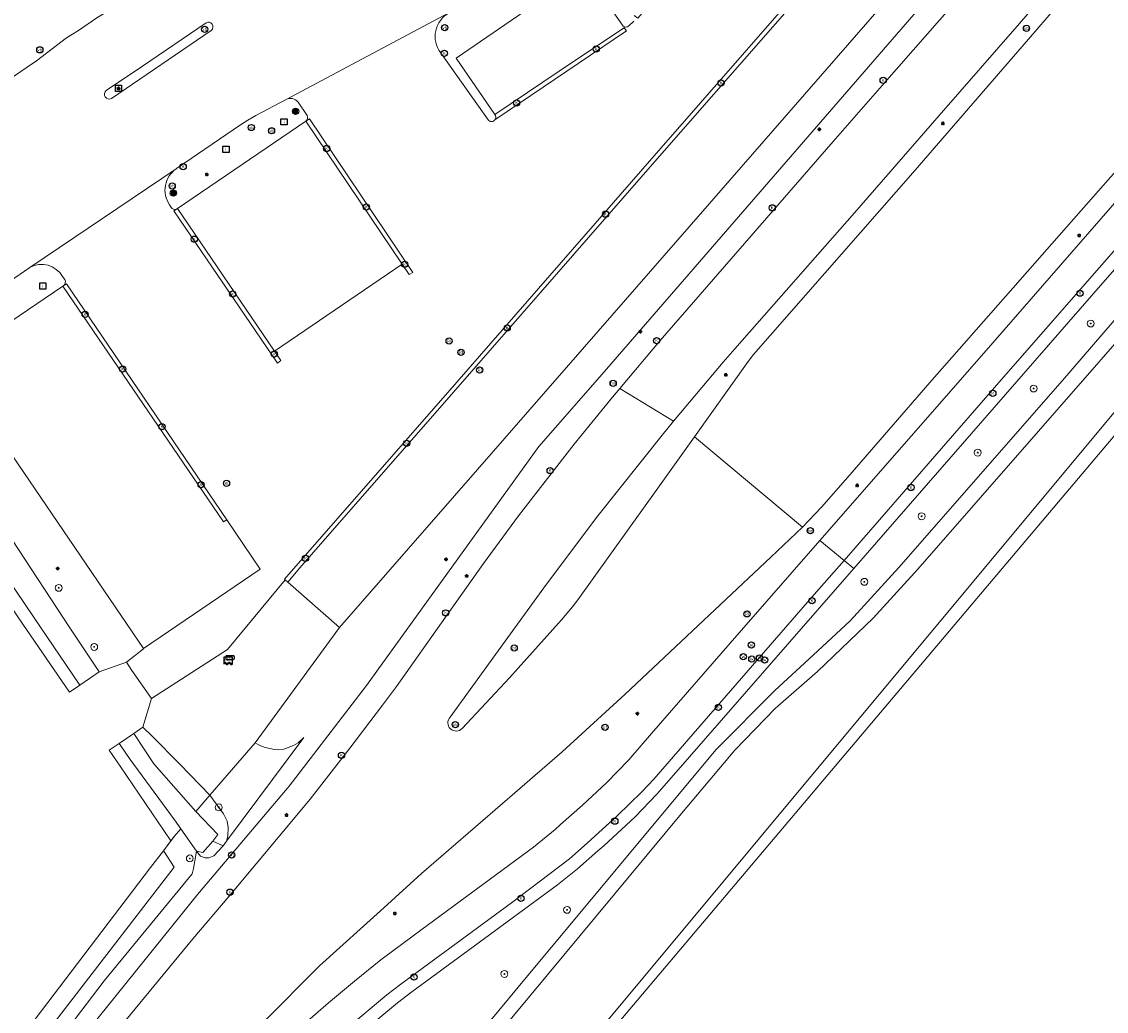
# Model space of a CAD drawing. Header units: metres. Extents: x 73718 to 76933, y 443658 to 446696.
# Tile 124 of 161: x 75270 to 75396, y 445823 to 445937. Entities that reach past the tile are written whole.
import ezdxf
from ezdxf.enums import TextEntityAlignment as Align

# ---------------------------------------------------------------- set-up
doc = ezdxf.new("R2010")
doc.units = ezdxf.units.M
for name, color, linetype, lineweight in [('B-WE-GK-BESCHOEIING-G', 130, 'GK-BESCHOEIING-SO', 18), ('B-WE-GR-BOOM-S', 90, 'Continuous', 25), ('B-WE-GR-GRAS-GV', 60, 'Continuous', 13), ('B-WE-GW-TALUD_KRUIN-G', 90, 'Continuous', 18), ('B-WE-IE-MEUBILAIR-S', 7, 'Continuous', 25), ('B-WE-IE-MEUBILAIR_WEGMEUBILAIR_AFVALBAK-S', 7, 'Continuous', 25), ('B-WE-IE-TERREINAFSCHEIDING_KUNSTMATIG_HEKWERK-G', 20, 'IE-TERREINAFSCHEIDING_KUNSTMATIG-SO', 18), ('B-WE-OG-TERREIN_BEGROEID-GV', 7, 'Continuous', 18), ('B-WE-OG-TERREIN_ERF-GV', 7, 'Continuous', 18), ('B-WE-OG-TERREIN_OEVER-GV', 7, 'Continuous', 18), ('B-WE-OG-WATER_SLOOT-GV', 120, 'Continuous', 18), ('B-WE-OG-WEG-GV', 7, 'Continuous', 18), ('B-WE-RI-HWA_GOOT_MOLGOOT-G', 150, 'Continuous', 18), ('B-WE-VH-GESLOTENVERHARDING_ASFALT-GV', 10, 'Continuous', 18), ('B-WE-VH-OPENVERHARDING_BETONELEMENT-GV', 30, 'Continuous', 18), ('B-WE-VH-OPENVERHARDING_BETONSTRAATSTEEN-GV', 30, 'Continuous', 18), ('B-WE-VH-OPENVERHARDING_TEGEL-GV', 30, 'Continuous', 18)]:
    doc.layers.add(name, color=color, linetype=linetype, lineweight=lineweight)
doc.styles.add('NLCS-ISO', font='NLCS-ISO.ttf')
doc.linetypes.add('GK-BESCHOEIING-SO', pattern='A,18,-3,[1,NLCS.SHX,S=0.6,R=0,X=0,Y=0],-3', length=24)
doc.linetypes.add('IE-TERREINAFSCHEIDING_KUNSTMATIG-SO', pattern='A,4,[82,NLCS.SHX,S=0.75,R=90,X=0,Y=0],4,-2', length=10)

# ---------------------------------------------------------------- blocks, each defined once
blk = doc.blocks.new('SIE-WEG_AFVALBAK-SO')
h = blk.add_hatch(color=256)
h.dxf.hatch_style = 1
h.paths.add_polyline_path([(-0.864, -0.864), (0.864, -0.864), (0.864, 0.864), (-0.864, 0.864)])
for points in [[(-1.152, -1.152), (1.152, -1.152), (1.152, 1.152), (-1.152, 1.152)], [(-0.864, -0.864), (0.864, -0.864), (0.864, 0.864), (-0.864, 0.864)]]:
    blk.add_lwpolyline(points, close=True)
blk.add_circle((0, 0), 1.8)
blk = doc.blocks.new('SIE-MEUBILAIR_BORD_INFORMATIE-SO')
at = {"flags": 128}
blk.add_lwpolyline([(-1.8, 1.8), (1.8, 1.8), (1.8, -1.8), (-1.8, -1.8)], close=True, dxfattribs=at)
at = {"style": 'NLCS-ISO'}
blk.add_text('i', height=1.8, dxfattribs=at).set_placement((0, 0), align=Align.MIDDLE_CENTER)
blk = doc.blocks.new('SIE-MEUBILAIR_BORD_VERKEER-SO')
at = {"flags": 128}
blk.add_lwpolyline([(-1.8, 1.8), (1.8, 1.8), (1.8, -1.8), (-1.8, -1.8)], close=True, dxfattribs=at)
at = {"style": 'NLCS-ISO'}
blk.add_text('vb', height=1.8, dxfattribs=at).set_placement((0, 0), align=Align.MIDDLE_CENTER)
blk = doc.blocks.new('SIE-MEUBILAIR_KAST_TELECOM-SO')
at = {"flags": 128}
blk.add_lwpolyline([(-2, -1), (2, -1, 0.414214), (2.5, -0.5), (2.5, 0.5, 0.414214), (2, 1), (-2, 1, 0.414214), (-2.5, 0.5), (-2.5, -0.5, 0.414214)], format="xyb", close=True, dxfattribs=at)
at = {"style": 'NLCS-ISO'}
blk.add_text('TEL', height=1.8, dxfattribs=at).set_placement((0, 0), align=Align.MIDDLE_CENTER)
blk = doc.blocks.new('SIE-MEUBILAIR_PAAL_LICHTMAST-SO')
for points in [[(-0.62, 0), (-1, 0)], [(-0.71, 0.71), (-0.44, 0.44)], [(0, 1), (0, 0.62)], [(0.44, 0.44), (0.71, 0.71)], [(1, 0), (0.62, 0)], [(-0.71, -0.71), (-0.44, -0.44)], [(0, -0.62), (0, -1)], [(0.44, -0.44), (0.71, -0.71)]]:
    blk.add_lwpolyline(points)
blk.add_circle((0, 0), 0.5)
blk = doc.blocks.new('SIE-MEUBILAIR_PAAL_VERKEERSBORD-SO')
blk.add_circle((0, 0), 1.8)
at = {"style": 'NLCS-ISO'}
blk.add_text('vb', height=1.8, dxfattribs=at).set_placement((0, 0), align=Align.MIDDLE_CENTER)
blk = doc.blocks.new('SIE-MEUBILAIR_PAAL_PORTAAL-SO')
blk.add_circle((0, 0), 1.8)
at = {"style": 'NLCS-ISO'}
blk.add_text('pt', height=1.8, dxfattribs=at).set_placement((0, 0), align=Align.MIDDLE_CENTER)
blk = doc.blocks.new('SIE-MEUBILAIR_PAAL_HECTOMETER-SO')
blk.add_circle((0, 0), 1.8)
at = {"style": 'NLCS-ISO'}
blk.add_text('hm', height=1.8, dxfattribs=at).set_placement((0, 0), align=Align.MIDDLE_CENTER)
blk = doc.blocks.new('SIE-MEUBILAIR_PUT_RIOOLPUT-SO')
blk.add_circle((0, 0), 1.8)
at = {"style": 'NLCS-ISO'}
blk.add_text('RI', height=1.8, dxfattribs=at).set_placement((0, 0), align=Align.MIDDLE_CENTER)
blk = doc.blocks.new('SIE-MEUBILAIR_PUT_KOLK-SO')
blk.add_circle((0, 0), 1.8)
at = {"style": 'NLCS-ISO'}
blk.add_text('K', height=1.8, dxfattribs=at).set_placement((0, 0), align=Align.MIDDLE_CENTER)
blk = doc.blocks.new('SIE-MEUBILAIR_PUT_WATERLEIDINGPUT-SO')
blk.add_circle((0, 0), 1.8)
at = {"style": 'NLCS-ISO'}
blk.add_text('W', height=1.8, dxfattribs=at).set_placement((0, 0), align=Align.MIDDLE_CENTER)
blk = doc.blocks.new('SIE-MEUBILAIR_SENSOR_CAMERA-SO')
for p, q in [((2.5, 1.25), (-2.5, 1.25)), ((-2.5, 1.25), (-2.5, -2.8125)), ((2.5, -2.8125), (2.5, 1.25))]:
    blk.add_line(p, q)
for centre, start, end in [((-1.875, -2.65625), 36.86989765, 143.13010235), ((-1.875, -2.96875), 36.86989765, 143.13010235), ((-1.875, -3.28125), 36.86989765, 143.13010235), ((-0.625, -1.71875), 216.86989765, 323.13010235), ((-0.625, -2.03125), 216.86989765, 323.13010235), ((-0.625, -2.34375), 216.86989765, 323.13010235), ((0.625, -2.65625), 36.86989765, 143.13010235), ((0.625, -2.96875), 36.86989765, 143.13010235), ((0.625, -3.28125), 36.86989765, 143.13010235), ((1.875, -1.71875), 216.86989765, 323.13010235), ((1.875, -2.03125), 216.86989765, 323.13010235), ((1.875, -2.34375), 216.86989765, 323.13010235)]:
    blk.add_arc(centre, 0.78125, start, end)
at = {"style": 'NLCS-ISO'}
blk.add_text('cam', height=1.8, dxfattribs=at).set_placement((0, 0), align=Align.MIDDLE_CENTER)
blk = doc.blocks.new('SGR-BOOM_GBKN-SO')
at = {"linetype": 'ByBlock', "lineweight": 18}
h = blk.add_hatch(color=0, dxfattribs=at)
h.dxf.hatch_style = 1
edge = h.paths.add_edge_path()
edge.add_arc((0, 0), 0.25, 0, 360)
at = {"color": 0, "linetype": 'ByBlock', "lineweight": 18}
for radius in [2, 0.25]:
    blk.add_circle((0, 0), radius, dxfattribs=at)
at = {"color": 0, "linetype": 'ByBlock', "lineweight": 18, "style": 'NLCS-ISO'}
blk.add_attdef('SOORT', (2.5, 0), '', height=1.5, dxfattribs=at)

msp = doc.modelspace()

# ---------------------------------------------------------------- linework, layer by layer
at = {"layer": 'B-WE-GK-BESCHOEIING-G', "flags": 128}
for points in [[(75306.619, 445797.569), (75307.595, 445798.695), (75321.129, 445814.866), (75346.549, 445845.468), (75352.741, 445852.805), (75357.413, 445857.646), (75362.326, 445861.954), (75368.781, 445868.125), (75373.952, 445873.831), (75416.26, 445922.167), (75417.36, 445923.413), (75418.846, 445924.722), (75420.56, 445925.142), (75432.022, 445925.494), (75434.245, 445925.259), (75435.851, 445924.476), (75436.733, 445921.783), (75437.267, 445921.598)], [(75436.41, 445919.875), (75435.855, 445920.209), (75432.603, 445919.344), (75428.693, 445918.233), (75423.415, 445916.261), (75418.55, 445913.742), (75414.366, 445910.914), (75412.008, 445909.072), (75409.049, 445906.473), (75404.449, 445901.236), (75331.269, 445813.375)], [(75290.173, 445845.68), (75292.745, 445843.046), (75292.16, 445842.235)], [(75290.263, 445841.076), (75288.458, 445843.695)], [(75292.16, 445842.235), (75290.992, 445840.93), (75290.263, 445841.076)]]:
    msp.add_lwpolyline(points, dxfattribs=at)
at = {"layer": 'B-WE-GR-GRAS-GV', "flags": 128}
msp.add_lwpolyline([(75593.785, 445751.554), (75510.366, 445846.554), (75481.676, 445879.187), (75471.229, 445889.286), (75460.63, 445898.671), (75451.854, 445906.732), (75448.59, 445909.689), (75447.725, 445911.757), (75442.708, 445914.773), (75440.168, 445917.272), (75436.697, 445918.388), (75435.319, 445917.693), (75433.168, 445917.021), (75425.538, 445914.6), (75419.259, 445911.89), (75414.085, 445908.455), (75409.998, 445904.871), (75403.795, 445897.635), (75327.898, 445807.768)], dxfattribs=at)
at = {"layer": 'B-WE-GW-TALUD_KRUIN-G', "flags": 128}
msp.add_lwpolyline([(75221.303, 445756.16), (75221.48, 445756.017), (75221.989, 445755.885), (75222.27, 445755.961), (75222.962, 445756.571), (75242.289, 445780.891), (75259.363, 445802.575), (75287.66, 445839.255), (75286.464, 445841.09), (75286.425, 445841.15)], dxfattribs=at)
at = {"layer": 'B-WE-IE-TERREINAFSCHEIDING_KUNSTMATIG_HEKWERK-G', "flags": 128}
for points in [[(75287.672, 445842.786), (75286.425, 445841.15)], [(75286.425, 445841.15), (75284.925, 445839.183)], [(75284.925, 445839.183), (75258.224, 445804.158), (75247.325, 445790.076), (75237.969, 445778.246), (75221.48, 445757.053)]]:
    msp.add_lwpolyline(points, dxfattribs=at)
at = {"layer": 'B-WE-OG-TERREIN_BEGROEID-GV', "flags": 128}
for points in [[(75324.883, 445926.609), (75320.404, 445933.148), (75335.232, 445943.357), (75339.685, 445936.947)], [(75339.929, 445936.763), (75339.952, 445936.756), (75339.976, 445936.75)], [(75340.376, 445936.841), (75341.022, 445937.424)], [(75318.574, 445933.79), (75324.118, 445925.976)], [(75300.659, 445928.334), (75297.145, 445926.484), (75296.239, 445925.95), (75295.372, 445925.394), (75287.938, 445920.309), (75287.917, 445920.294)], [(75303.091, 445926.481), (75302.052, 445928.028)], [(75287.98, 445915.635), (75288.043, 445915.674), (75302.958, 445925.815)], [(75287.131, 445916.12), (75287.307, 445915.814)], [(75270.923, 445908.826), (75260.692, 445901.786), (75254.653, 445897.801), (75253.369, 445896.954), (75254.438, 445893.142), (75257.23, 445895.05), (75268.858, 445877.239), (75275.55, 445867.014), (75278.983, 445861.894), (75282.142, 445863.04), (75284.133, 445864.57), (75284.122, 445864.601), (75261.56, 445897.732), (75274.765, 445906.662), (75274.833, 445906.706)], [(75274.975, 445907.44), (75274.719, 445907.781)]]:
    msp.add_lwpolyline(points, dxfattribs=at)
at = {"layer": 'B-WE-OG-TERREIN_BEGROEID-GV'}
for points in [[(75319.563, 445938.38, 0.4540915), (75318.574, 445933.79)], [(75339.685, 445936.947, 0.1636115), (75339.929, 445936.763)], [(75339.976, 445936.75, 0.2271207), (75340.376, 445936.841)], [(75302.052, 445928.028, 0.3633991), (75300.659, 445928.334)], [(75302.958, 445925.815, 0.3645099), (75303.091, 445926.481)], [(75324.118, 445925.976, 0.4872452), (75324.902, 445925.98)], [(75324.902, 445925.98, 0.3577204), (75324.883, 445926.609)], [(75287.917, 445920.294, 0.4150748), (75287.131, 445916.12)], [(75287.307, 445915.814, 0.3854676), (75287.98, 445915.635)], [(75274.719, 445907.781, 0.4136477), (75270.923, 445908.826)], [(75274.833, 445906.706, 0.3815006), (75274.975, 445907.44)]]:
    msp.add_lwpolyline(points, format="xyb", dxfattribs=at)
at = {"layer": 'B-WE-OG-TERREIN_BEGROEID-GV', "flags": 128}
msp.add_lwpolyline([(75306.852, 445867.048), (75300.865, 445872.321), (75300.566, 445872.572), (75293.871, 445864.507), (75285.06, 445858.793), (75284.053, 445855.492), (75285.111, 445854.435), (75288.313, 445851.174), (75291.827, 445847.594), (75297.079, 445853.67)], close=True, dxfattribs=at)
at = {"layer": 'B-WE-OG-TERREIN_ERF-GV', "flags": 128}
for points in [[(75265.672, 445928.717), (75270.605, 445932.083), (75271.693, 445932.834), (75275.183, 445935.489), (75276.555, 445936.354), (75278.696, 445937.824), (75279.772, 445938.456), (75286.14, 445942.841)], [(75258.224, 445804.158), (75284.925, 445839.183), (75286.425, 445841.15), (75287.306, 445842.306), (75281.409, 445850.947), (75280.134, 445852.809), (75281.299, 445853.607), (75282.979, 445854.757), (75284.053, 445855.492), (75285.06, 445858.793), (75282.773, 445862.059), (75282.142, 445863.04), (75278.983, 445861.894), (75276.724, 445860.348), (75275.532, 445859.531), (75270.111, 445867.45), (75264.461, 445875.701)]]:
    msp.add_lwpolyline(points, dxfattribs=at)
at = {"layer": 'B-WE-OG-TERREIN_OEVER-GV', "flags": 128}
for points in [[(75414.023, 445922.768), (75390.746, 445895.728), (75371.762, 445874.027), (75366.133, 445867.837), (75361.833, 445863.854), (75357.372, 445859.722), (75350.518, 445852.871), (75327.603, 445825.301), (75313.024, 445807.687)], [(75321.129, 445814.866), (75346.549, 445845.468), (75352.741, 445852.805), (75357.413, 445857.646), (75362.326, 445861.954), (75368.781, 445868.125), (75373.952, 445873.831), (75416.26, 445922.167)], [(75327.898, 445807.768), (75403.795, 445897.635), (75409.998, 445904.871), (75414.085, 445908.455), (75419.259, 445911.89), (75425.538, 445914.6), (75433.168, 445917.021), (75435.319, 445917.693), (75436.697, 445918.388), (75436.41, 445919.875), (75435.855, 445920.209), (75432.603, 445919.344), (75428.693, 445918.233), (75423.415, 445916.261), (75418.55, 445913.742), (75414.366, 445910.914), (75412.008, 445909.072), (75409.049, 445906.473), (75404.449, 445901.236), (75331.269, 445813.375)]]:
    msp.add_lwpolyline(points, dxfattribs=at)
for points in [[(75276.724, 445860.348), (75271.339, 445868.283), (75267.21, 445874.367), (75265.72, 445876.557), (75260.095, 445884.826), (75254.438, 445893.142), (75253.163, 445892.204), (75258.812, 445883.953), (75264.461, 445875.701), (75270.111, 445867.45), (75275.532, 445859.531)], [(75291.827, 445847.594), (75288.313, 445851.174), (75285.111, 445854.435), (75284.053, 445855.492), (75282.979, 445854.757), (75285.328, 445851.243), (75290.173, 445845.68)], [(75287.306, 445842.306), (75287.672, 445842.786), (75288.458, 445843.695), (75287.72, 445844.745), (75282.565, 445851.722), (75281.484, 445853.334), (75281.299, 445853.607), (75280.134, 445852.809), (75281.409, 445850.947)], [(75291.827, 445847.594), (75290.173, 445845.68), (75292.745, 445843.046), (75292.16, 445842.235), (75293.352, 445841.709), (75293.751, 445842.247), (75293.899, 445842.844), (75293.936, 445843.859), (75293.805, 445844.569), (75293.391, 445845.434)], [(75293.352, 445841.709), (75292.16, 445842.235), (75290.992, 445840.93), (75290.263, 445841.076), (75290.716, 445840.497), (75291.273, 445840.301), (75291.695, 445840.324), (75292.275, 445840.537)]]:
    msp.add_lwpolyline(points, close=True, dxfattribs=at)
at = {"layer": 'B-WE-OG-WATER_SLOOT-GV', "flags": 128}
for points in [[(75416.26, 445922.167), (75373.952, 445873.831), (75368.781, 445868.125), (75362.326, 445861.954), (75357.413, 445857.646), (75352.741, 445852.805), (75346.549, 445845.468), (75321.129, 445814.866)], [(75331.269, 445813.375), (75404.449, 445901.236)]]:
    msp.add_lwpolyline(points, dxfattribs=at)
for points in [[(75276.724, 445860.348), (75278.983, 445861.894), (75275.55, 445867.014), (75268.858, 445877.239), (75257.23, 445895.05), (75254.438, 445893.142), (75260.095, 445884.826), (75265.72, 445876.557), (75267.21, 445874.367), (75271.339, 445868.283)], [(75290.992, 445840.93), (75292.16, 445842.235), (75292.745, 445843.046), (75290.173, 445845.68), (75285.328, 445851.243), (75282.979, 445854.757), (75281.299, 445853.607), (75281.484, 445853.334), (75282.565, 445851.722), (75287.72, 445844.745), (75288.458, 445843.695), (75290.263, 445841.076)]]:
    msp.add_lwpolyline(points, close=True, dxfattribs=at)
at = {"layer": 'B-WE-OG-WEG-GV', "flags": 128}
for points in [[(75388.159, 445952.764), (75389.551, 445955.439), (75390.305, 445957.279), (75391.156, 445960.253), (75391.625, 445962.548), (75391.783, 445964.899), (75391.833, 445966.88), (75391.522, 445969.291), (75391.024, 445971.17), (75378.137, 445948.831), (75379.555, 445945.209), (75337.345, 445896.471), (75329.976, 445888.068), (75310.003, 445860.337), (75301.029, 445848.642), (75301.008, 445848.618), (75290.601, 445836.33), (75290.569, 445836.291), (75277.903, 445820.553)], [(75278.069, 445816.653), (75289.842, 445830.899), (75294.044, 445835.863), (75303.449, 445847.135), (75308.047, 445853.048), (75311.845, 445858.033), (75313.489, 445860.192), (75319.162, 445868.265), (75323.573, 445874.494), (75327.611, 445879.999), (75334.081, 445888.335), (75338.54, 445893.798), (75339.379, 445894.798), (75344.057, 445900.37), (75356.965, 445915.18), (75364.16, 445923.479), (75370.373, 445930.56), (75380.915, 445942.635), (75382.812, 445944.935), (75384.309, 445946.911), (75386.493, 445950.253), (75388.159, 445952.764)], [(75222.645, 445753.266), (75222.97, 445752.581), (75222.97, 445750.254), (75227.132, 445755.716), (75236.873, 445768.167), (75236.877, 445768.173), (75241.678, 445774.267), (75277.886, 445820.532), (75277.903, 445820.553), (75290.569, 445836.291), (75290.601, 445836.33), (75301.008, 445848.618), (75301.029, 445848.642), (75310.003, 445860.337), (75329.976, 445888.068), (75337.345, 445896.471), (75379.555, 445945.209), (75378.137, 445948.831)], [(75378.137, 445948.831), (75346.111, 445912.04), (75322.879, 445885.378), (75306.852, 445867.048), (75297.079, 445853.67), (75297.6, 445853.361), (75298.217, 445853.127), (75299.301, 445852.89), (75299.829, 445852.851), (75300.393, 445852.938), (75301.512, 445853.344), (75302.054, 445853.665), (75302.716, 445854.28), (75293.751, 445842.247), (75293.352, 445841.709), (75292.275, 445840.537), (75291.695, 445840.324), (75291.273, 445840.301), (75290.716, 445840.497), (75290.263, 445841.076), (75289.935, 445839.076), (75289.746, 445838.454), (75279.546, 445826.024), (75263.904, 445805.513)], [(75302.556, 445820.854), (75305.571, 445823.491), (75308.608, 445825.993), (75311.66, 445828.477), (75316.435, 445832.045), (75329.378, 445841.572), (75331.879, 445843.624), (75332.506, 445844.18), (75335.056, 445846.445), (75337.832, 445849.012), (75340.425, 445851.693), (75343.077, 445854.745), (75353.252, 445866.436), (75362.596, 445877.136), (75381.607, 445898.906), (75411.974, 445933.763)], [(75414.516, 445928.875), (75394.132, 445905.537), (75366.534, 445873.892), (75365.721, 445872.96), (75345.872, 445850.221), (75343.677, 445847.704), (75341.171, 445845.083), (75337.531, 445841.731), (75336.844, 445841.129), (75334.479, 445839.056), (75332.164, 445837.192), (75322.35, 445830.002), (75315.249, 445824.772), (75313.579, 445823.487), (75311.299, 445821.578)], [(75350.518, 445852.871), (75357.372, 445859.722), (75361.833, 445863.854), (75366.133, 445867.837), (75371.762, 445874.027), (75390.746, 445895.728), (75414.023, 445922.768), (75417.898, 445926.424), (75421.211, 445927.148), (75427.562, 445927.435), (75433.763, 445927.367), (75436.399, 445926.454), (75437.793, 445924.689), (75438.328, 445922.655), (75438.038, 445920.548), (75436.697, 445918.388), (75440.168, 445917.272), (75441.424, 445918.674), (75441.291, 445918.794), (75440.217, 445919.764), (75444.026, 445924.109)], [(75401.275, 445924.939), (75393.784, 445916.426), (75375.367, 445895.49), (75365.836, 445884.506), (75362.789, 445881.016), (75360.596, 445878.717), (75356.899, 445875.224), (75340.006, 445859.318), (75332.703, 445852.632), (75327.215, 445847.866), (75325.791, 445846.629), (75316.374, 445838.486), (75311.994, 445834.52), (75304.555, 445827.767), (75298.002, 445821.223)], [(75313.024, 445807.687), (75327.603, 445825.301), (75350.518, 445852.871)], [(75290.263, 445841.076), (75288.458, 445843.695), (75287.672, 445842.786), (75287.306, 445842.306), (75286.425, 445841.15), (75286.464, 445841.09), (75287.66, 445839.255), (75259.363, 445802.575), (75242.289, 445780.891), (75222.962, 445756.571), (75222.27, 445755.961), (75221.989, 445755.885), (75221.48, 445756.017), (75221.303, 445756.16), (75221.125, 445755.262), (75221.972, 445754.686), (75222.645, 445753.266)], [(75223.627, 445754.129), (75225.433, 445755.663), (75232.606, 445765.182), (75239.888, 445774.602), (75250.549, 445787.972), (75261.326, 445802.084), (75262.847, 445804.107), (75263.904, 445805.513), (75279.546, 445826.024), (75289.746, 445838.454), (75289.935, 445839.076), (75290.263, 445841.076)]]:
    msp.add_lwpolyline(points, dxfattribs=at)
for points in [[(75302.716, 445854.28), (75302.054, 445853.665), (75301.512, 445853.344), (75300.393, 445852.938), (75299.829, 445852.851), (75299.301, 445852.89), (75298.217, 445853.127), (75297.6, 445853.361), (75297.079, 445853.67), (75291.827, 445847.594), (75293.391, 445845.434), (75293.805, 445844.569), (75293.936, 445843.859), (75293.899, 445842.844), (75293.751, 445842.247)], [(75286.464, 445841.09), (75286.425, 445841.15), (75284.925, 445839.183), (75258.224, 445804.158), (75247.325, 445790.076), (75237.969, 445778.246), (75221.48, 445757.053), (75221.303, 445756.16), (75221.48, 445756.017), (75221.989, 445755.885), (75222.27, 445755.961), (75222.962, 445756.571), (75242.289, 445780.891), (75259.363, 445802.575), (75287.66, 445839.255)]]:
    msp.add_lwpolyline(points, close=True, dxfattribs=at)
at = {"layer": 'B-WE-RI-HWA_GOOT_MOLGOOT-G', "flags": 128}
for points in [[(75300.566, 445872.572), (75300.461, 445872.66), (75320.457, 445895.525), (75343.357, 445921.796), (75370.256, 445952.579), (75371.847, 445954.362)], [(75372.215, 445954.038), (75370.548, 445952.144), (75343.718, 445921.447), (75320.09, 445894.384), (75302.275, 445873.977), (75300.865, 445872.321)], [(75324.883, 445926.609), (75334.238, 445932.881), (75339.879, 445936.663)], [(75339.879, 445936.663), (75340.17, 445936.307), (75324.902, 445925.98)], [(75314.949, 445908.011), (75315.374, 445908.264), (75303.374, 445926.085), (75302.958, 445925.815)], [(75302.958, 445925.815), (75314.142, 445909.209)], [(75287.637, 445915.425), (75288.043, 445915.674)], [(75299.306, 445899.137), (75300.048, 445898.037), (75299.664, 445897.723), (75287.637, 445915.425)], [(75288.043, 445915.674), (75299.306, 445899.137)], [(75314.142, 445909.209), (75314.949, 445908.011)], [(75293.8, 445879.568), (75293.393, 445879.3), (75274.765, 445906.662)], [(75274.833, 445906.706), (75275.165, 445906.922), (75293.8, 445879.568)]]:
    msp.add_lwpolyline(points, dxfattribs=at)
at = {"layer": 'B-WE-VH-GESLOTENVERHARDING_ASFALT-GV', "flags": 128}
for points in [[(75397.678, 446045.507), (75388.659, 446036.548), (75386.192, 446034.098), (75371.801, 446019.804), (75351.838, 446000), (75312.597, 445961.07), (75310.817, 445959.645), (75308.849, 445958.108), (75303.409, 445954.135), (75301.223, 445952.706), (75286.14, 445942.841), (75279.772, 445938.456), (75278.696, 445937.824), (75276.555, 445936.354), (75275.183, 445935.489), (75271.693, 445932.834), (75270.605, 445932.083), (75265.672, 445928.717)], [(75260.692, 445901.786), (75270.923, 445908.826), (75287.917, 445920.294), (75287.938, 445920.309), (75295.372, 445925.394), (75296.239, 445925.95), (75297.145, 445926.484), (75300.659, 445928.334), (75319.563, 445938.38), (75323.57, 445940.563), (75325.428, 445941.647), (75327.475, 445943.017), (75331.008, 445945.534), (75334.48, 445948.138), (75337.382, 445950.463), (75341.661, 445953.805), (75344.614, 445956.516), (75347.618, 445959.205), (75351.277, 445962.662), (75358.139, 445969.138), (75365.372, 445976.018), (75366.181, 445976.706), (75366.978, 445977.407)], [(75403.935, 445970.854), (75395.069, 445960.688), (75388.159, 445952.764), (75386.493, 445950.253), (75384.309, 445946.911), (75382.812, 445944.935), (75380.915, 445942.635), (75370.373, 445930.56), (75364.16, 445923.479), (75356.965, 445915.18), (75344.057, 445900.37), (75339.379, 445894.798), (75345.631, 445890.99), (75351.387, 445897.844), (75352.731, 445899.391), (75366.609, 445915.167), (75376.461, 445926.464), (75385.758, 445937.161), (75396.441, 445949.59), (75403.601, 445957.953), (75404.896, 445959.496), (75406.348, 445960.919), (75408.668, 445962.798), (75409.45, 445963.393)], [(75274.833, 445906.706), (75275.165, 445906.922), (75293.8, 445879.568), (75297.67, 445873.814), (75284.122, 445864.601), (75284.133, 445864.57), (75282.142, 445863.04), (75282.773, 445862.059), (75285.06, 445858.793), (75293.871, 445864.507), (75300.566, 445872.572), (75300.461, 445872.66), (75320.457, 445895.525), (75343.357, 445921.796), (75370.256, 445952.579), (75371.847, 445954.362), (75362.783, 445962.334), (75341.472, 445937.773), (75341.038, 445938.072)], [(75410.139, 445962.637), (75404.362, 445955.814), (75396.224, 445946.275), (75386.812, 445935.346), (75373.383, 445919.836), (75354.879, 445898.747), (75354.285, 445897.941), (75348.042, 445889.19), (75360.596, 445878.717), (75362.789, 445881.016), (75365.836, 445884.506), (75375.367, 445895.49), (75393.784, 445916.426), (75401.275, 445924.939), (75401.138, 445925.013), (75414.465, 445940.562), (75415.166, 445941.289), (75415.94, 445941.975), (75417.534, 445943.239), (75419.275, 445944.314), (75421.506, 445945.399)], [(75339.685, 445936.947), (75335.232, 445943.357), (75320.404, 445933.148), (75324.883, 445926.609)], [(75319.563, 445938.38), (75300.659, 445928.334)], [(75279.797, 445929.364), (75283.985, 445932.213), (75291.374, 445937.228)], [(75339.976, 445936.75), (75339.952, 445936.756), (75339.929, 445936.763), (75339.879, 445936.663), (75340.17, 445936.307), (75324.902, 445925.98)], [(75339.879, 445936.663), (75339.929, 445936.763)], [(75341.022, 445937.424), (75340.376, 445936.841)], [(75291.974, 445936.357), (75280.404, 445928.447)], [(75324.902, 445925.98), (75340.17, 445936.307), (75339.879, 445936.663)], [(75324.118, 445925.976), (75318.574, 445933.79)], [(75302.052, 445928.028), (75303.091, 445926.481)], [(75302.958, 445925.815), (75303.374, 445926.085), (75315.374, 445908.264), (75314.949, 445908.011), (75314.142, 445909.209), (75299.306, 445899.137), (75300.048, 445898.037), (75299.664, 445897.723), (75287.637, 445915.425), (75287.98, 445915.635)], [(75287.917, 445920.294), (75270.923, 445908.826)], [(75287.307, 445915.814), (75287.131, 445916.12)], [(75274.719, 445907.781), (75274.975, 445907.44)], [(75319.689, 445856.652), (75324.96, 445863.905), (75330.863, 445872.085), (75336.844, 445880.031), (75344.315, 445889.393), (75345.631, 445890.99), (75339.379, 445894.798), (75338.54, 445893.798), (75334.081, 445888.335), (75327.611, 445879.999), (75323.573, 445874.494), (75319.162, 445868.265), (75313.489, 445860.192), (75311.845, 445858.033), (75308.047, 445853.048), (75303.449, 445847.135), (75294.044, 445835.863), (75289.842, 445830.899), (75278.069, 445816.653)], [(75298.002, 445821.223), (75304.555, 445827.767), (75311.994, 445834.52), (75316.374, 445838.486), (75325.791, 445846.629), (75327.215, 445847.866), (75332.703, 445852.632), (75340.006, 445859.318), (75356.899, 445875.224), (75360.596, 445878.717), (75348.042, 445889.19)], [(75348.042, 445889.19), (75343.793, 445883.234), (75334.514, 445870.259), (75333.892, 445869.451), (75332.607, 445867.924), (75326.592, 445861.203), (75321.087, 445855.322)]]:
    msp.add_lwpolyline(points, dxfattribs=at)
for points in [[(75378.137, 445948.831), (75372.215, 445954.038), (75371.847, 445954.362), (75370.256, 445952.579), (75343.357, 445921.796), (75320.457, 445895.525), (75300.461, 445872.66), (75300.566, 445872.572), (75300.865, 445872.321), (75306.852, 445867.048), (75322.879, 445885.378), (75346.111, 445912.04)], [(75314.142, 445909.209), (75314.949, 445908.011), (75315.374, 445908.264), (75303.374, 445926.085), (75302.958, 445925.815), (75288.043, 445915.674), (75287.98, 445915.635), (75287.637, 445915.425), (75299.664, 445897.723), (75300.048, 445898.037), (75299.306, 445899.137)], [(75274.833, 445906.706), (75274.765, 445906.662), (75261.56, 445897.732), (75284.122, 445864.601), (75297.67, 445873.814), (75293.8, 445879.568), (75275.165, 445906.922)]]:
    msp.add_lwpolyline(points, close=True, dxfattribs=at)
at = {"layer": 'B-WE-VH-GESLOTENVERHARDING_ASFALT-GV'}
for points in [[(75318.574, 445933.79, -0.4540915), (75319.563, 445938.38)], [(75291.374, 445937.228, -0.9550928), (75291.974, 445936.357)], [(75339.929, 445936.763, -0.1636115), (75339.685, 445936.947)], [(75340.376, 445936.841, -0.2271207), (75339.976, 445936.75)], [(75280.404, 445928.447, -0.9184876), (75279.797, 445929.364)], [(75300.659, 445928.334, -0.3633991), (75302.052, 445928.028)], [(75303.091, 445926.481, -0.3645099), (75302.958, 445925.815)], [(75324.902, 445925.98, -0.4872452), (75324.118, 445925.976)], [(75324.883, 445926.609, -0.3577204), (75324.902, 445925.98)], [(75287.131, 445916.12, -0.4150748), (75287.917, 445920.294)], [(75287.98, 445915.635, -0.3854676), (75287.307, 445915.814)], [(75270.923, 445908.826, -0.4136477), (75274.719, 445907.781)], [(75274.975, 445907.44, -0.3815006), (75274.833, 445906.706)], [(75321.087, 445855.322, -0.9904422), (75319.689, 445856.652)]]:
    msp.add_lwpolyline(points, format="xyb", dxfattribs=at)
at = {"layer": 'B-WE-VH-OPENVERHARDING_BETONELEMENT-GV', "flags": 128}
msp.add_lwpolyline([(75428.148, 445946.976), (75427.283, 445946.932), (75425.356, 445946.605), (75423.383, 445946.084), (75422.44, 445945.777), (75422.118, 445945.406), (75411.974, 445933.763), (75381.607, 445898.906), (75362.596, 445877.136), (75365.405, 445874.835), (75383.655, 445895.78), (75413.764, 445930.246), (75414.419, 445930.999), (75423.176, 445941.071), (75424.837, 445943.065), (75424.842, 445943.071)], close=True, dxfattribs=at)
msp.add_lwpolyline([(75307.747, 445820.55), (75312.336, 445824.422), (75313.975, 445825.666), (75326.798, 445835.109), (75331.164, 445838.38), (75333.539, 445840.21), (75335.598, 445842.03), (75336.503, 445842.831), (75339.095, 445845.181), (75341.94, 445847.966), (75343.326, 445849.452), (75350.962, 445858.235), (75361.946, 445870.865), (75365.405, 445874.835), (75362.596, 445877.136), (75353.252, 445866.436), (75343.077, 445854.745), (75340.425, 445851.693), (75337.832, 445849.012), (75335.056, 445846.445), (75332.506, 445844.18), (75331.879, 445843.624), (75329.378, 445841.572), (75316.435, 445832.045), (75311.66, 445828.477), (75308.608, 445825.993), (75305.571, 445823.491), (75302.556, 445820.854)], dxfattribs=at)
at = {"layer": 'B-WE-VH-OPENVERHARDING_BETONSTRAATSTEEN-GV', "flags": 128}
for points in [[(75321.087, 445855.322), (75326.592, 445861.203), (75332.607, 445867.924), (75333.892, 445869.451), (75334.514, 445870.259), (75343.793, 445883.234), (75348.042, 445889.19), (75354.285, 445897.941), (75354.879, 445898.747), (75373.383, 445919.836), (75386.812, 445935.346), (75396.224, 445946.275), (75404.362, 445955.814), (75410.139, 445962.637)], [(75403.601, 445957.953), (75396.441, 445949.59), (75385.758, 445937.161), (75376.461, 445926.464), (75366.609, 445915.167), (75352.731, 445899.391), (75351.387, 445897.844), (75345.631, 445890.99), (75344.315, 445889.393), (75336.844, 445880.031), (75330.863, 445872.085), (75324.96, 445863.905), (75319.689, 445856.652)], [(75291.374, 445937.228), (75283.985, 445932.213), (75279.797, 445929.364)], [(75280.404, 445928.447), (75291.974, 445936.357)]]:
    msp.add_lwpolyline(points, dxfattribs=at)
at = {"layer": 'B-WE-VH-OPENVERHARDING_BETONSTRAATSTEEN-GV'}
for points in [[(75291.974, 445936.357, 0.9550928), (75291.374, 445937.228)], [(75279.797, 445929.364, 0.9184876), (75280.404, 445928.447)], [(75319.689, 445856.652, 0.9904422), (75321.087, 445855.322)]]:
    msp.add_lwpolyline(points, format="xyb", dxfattribs=at)
at = {"layer": 'B-WE-VH-OPENVERHARDING_TEGEL-GV', "flags": 128}
for points in [[(75414.317, 445930.753), (75413.764, 445930.246), (75383.655, 445895.78), (75365.405, 445874.835), (75366.534, 445873.892), (75394.132, 445905.537), (75414.516, 445928.875)], [(75311.299, 445821.578), (75313.579, 445823.487), (75315.249, 445824.772), (75322.35, 445830.002), (75332.164, 445837.192), (75334.479, 445839.056), (75336.844, 445841.129), (75337.531, 445841.731), (75341.171, 445845.083), (75343.677, 445847.704), (75345.872, 445850.221), (75365.721, 445872.96), (75366.534, 445873.892), (75365.405, 445874.835), (75361.946, 445870.865), (75350.962, 445858.235), (75343.326, 445849.452), (75341.94, 445847.966), (75339.095, 445845.181), (75336.503, 445842.831), (75335.598, 445842.03), (75333.539, 445840.21), (75331.164, 445838.38), (75326.798, 445835.109), (75313.975, 445825.666), (75312.336, 445824.422), (75307.747, 445820.55)]]:
    msp.add_lwpolyline(points, dxfattribs=at)

# ---------------------------------------------------------------- block references
at = {"layer": 'B-WE-GR-BOOM-S', "xscale": 0.2, "yscale": 0.2, "zscale": 0.2}
for p in [(75394.027, 445902.334), (75387.401, 445894.789), (75380.919, 445887.355), (75374.406, 445879.959), (75367.761, 445872.352), (75274.279, 445871.653), (75278.393, 445864.801), (75292.847, 445846.174), (75289.488, 445840.248), (75333.263, 445834.278), (75325.99, 445826.839)]:
    msp.add_blockref('SGR-BOOM_GBKN-SO', p, dxfattribs=at)
at = {"layer": 'B-WE-IE-MEUBILAIR-S', "xscale": 0.2, "yscale": 0.2, "zscale": 0.2}
for name, p in [('SIE-MEUBILAIR_PAAL_VERKEERSBORD-SO', (75291.224, 445936.489)), ('SIE-MEUBILAIR_PAAL_VERKEERSBORD-SO', (75319.066, 445936.676)), ('SIE-MEUBILAIR_PAAL_VERKEERSBORD-SO', (75386.573, 445936.587)), ('SIE-MEUBILAIR_PAAL_VERKEERSBORD-SO', (75272.088, 445934.097)), ('SIE-MEUBILAIR_PUT_KOLK-SO', (75336.645, 445934.205)), ('SIE-MEUBILAIR_PUT_KOLK-SO', (75319.031, 445933.69)), ('SIE-MEUBILAIR_PUT_KOLK-SO', (75351.129, 445930.249)), ('SIE-MEUBILAIR_PUT_KOLK-SO', (75369.944, 445930.562)), ('SIE-MEUBILAIR_BORD_VERKEER-SO', (75281.213, 445929.631)), ('SIE-MEUBILAIR_PAAL_LICHTMAST-SO', (75281.213, 445929.631)), ('SIE-MEUBILAIR_PUT_KOLK-SO', (75327.42, 445927.932)), ('SIE-MEUBILAIR_PAAL_VERKEERSBORD-SO', (75296.638, 445925.082)), ('SIE-MEUBILAIR_BORD_INFORMATIE-SO', (75300.423, 445925.746)), ('SIE-MEUBILAIR_PAAL_LICHTMAST-SO', (75376.862, 445925.571)), ('SIE-MEUBILAIR_PAAL_VERKEERSBORD-SO', (75298.974, 445924.701)), ('SIE-MEUBILAIR_PAAL_LICHTMAST-SO', (75362.531, 445924.867)), ('SIE-MEUBILAIR_BORD_INFORMATIE-SO', (75293.684, 445922.552)), ('SIE-MEUBILAIR_PUT_KOLK-SO', (75305.359, 445922.645)), ('SIE-MEUBILAIR_PUT_KOLK-SO', (75288.72, 445920.529)), ('SIE-MEUBILAIR_PAAL_LICHTMAST-SO', (75291.456, 445919.627)), ('SIE-MEUBILAIR_PAAL_VERKEERSBORD-SO', (75287.446, 445918.302)), ('SIE-MEUBILAIR_PUT_KOLK-SO', (75309.976, 445915.859)), ('SIE-MEUBILAIR_PUT_KOLK-SO', (75337.728, 445915.025)), ('SIE-MEUBILAIR_PUT_KOLK-SO', (75357.069, 445915.759)), ('SIE-MEUBILAIR_PUT_KOLK-SO', (75290.005, 445912.127)), ('SIE-MEUBILAIR_PAAL_LICHTMAST-SO', (75392.683, 445912.552)), ('SIE-MEUBILAIR_PUT_KOLK-SO', (75314.42, 445909.216)), ('SIE-MEUBILAIR_BORD_INFORMATIE-SO', (75272.44, 445906.683)), ('SIE-MEUBILAIR_PUT_KOLK-SO', (75294.452, 445905.751)), ('SIE-MEUBILAIR_PUT_KOLK-SO', (75392.791, 445905.85)), ('SIE-MEUBILAIR_PUT_KOLK-SO', (75277.343, 445903.384)), ('SIE-MEUBILAIR_PUT_KOLK-SO', (75326.319, 445901.807)), ('SIE-MEUBILAIR_PAAL_LICHTMAST-SO', (75341.773, 445901.391)), ('SIE-MEUBILAIR_PUT_RIOOLPUT-SO', (75319.581, 445900.296)), ('SIE-MEUBILAIR_PUT_KOLK-SO', (75343.655, 445900.35)), ('SIE-MEUBILAIR_PUT_KOLK-SO', (75299.301, 445898.783)), ('SIE-MEUBILAIR_PUT_RIOOLPUT-SO', (75320.947, 445898.986)), ('SIE-MEUBILAIR_PUT_KOLK-SO', (75281.688, 445897.045)), ('SIE-MEUBILAIR_PUT_RIOOLPUT-SO', (75323.12, 445896.948)), ('SIE-MEUBILAIR_PAAL_LICHTMAST-SO', (75351.682, 445896.389)), ('SIE-MEUBILAIR_PAAL_HECTOMETER-SO', (75338.613, 445895.403)), ('SIE-MEUBILAIR_PUT_KOLK-SO', (75382.67, 445894.222)), ('SIE-MEUBILAIR_PUT_KOLK-SO', (75286.26, 445890.349)), ('SIE-MEUBILAIR_PUT_KOLK-SO', (75314.647, 445888.436)), ('SIE-MEUBILAIR_PUT_KOLK-SO', (75331.298, 445885.27)), ('SIE-MEUBILAIR_PUT_KOLK-SO', (75290.8, 445883.619)), ('SIE-MEUBILAIR_PUT_RIOOLPUT-SO', (75293.75, 445883.778)), ('SIE-MEUBILAIR_PAAL_LICHTMAST-SO', (75366.922, 445883.55)), ('SIE-MEUBILAIR_PUT_KOLK-SO', (75373.178, 445883.304)), ('SIE-MEUBILAIR_PAAL_HECTOMETER-SO', (75361.494, 445878.281)), ('SIE-MEUBILAIR_PUT_KOLK-SO', (75302.911, 445875.07)), ('SIE-MEUBILAIR_PAAL_LICHTMAST-SO', (75319.221, 445874.964)), ('SIE-MEUBILAIR_PAAL_LICHTMAST-SO', (75274.155, 445873.891)), ('SIE-MEUBILAIR_PAAL_LICHTMAST-SO', (75321.613, 445873.043)), ('SIE-MEUBILAIR_PUT_KOLK-SO', (75361.693, 445870.167)), ('SIE-MEUBILAIR_PUT_KOLK-SO', (75319.179, 445868.752)), ('SIE-MEUBILAIR_PUT_RIOOLPUT-SO', (75354.15, 445868.633)), ('SIE-MEUBILAIR_PAAL_PORTAAL-SO', (75327.13, 445864.664)), ('SIE-MEUBILAIR_PUT_WATERLEIDINGPUT-SO', (75354.651, 445865.016)), ('SIE-MEUBILAIR_PUT_WATERLEIDINGPUT-SO', (75353.718, 445863.666)), ('SIE-MEUBILAIR_PUT_WATERLEIDINGPUT-SO', (75354.7, 445863.407)), ('SIE-MEUBILAIR_PUT_WATERLEIDINGPUT-SO', (75355.597, 445863.521)), ('SIE-MEUBILAIR_SENSOR_CAMERA-SO', (75293.936, 445863.378)), ('SIE-MEUBILAIR_KAST_TELECOM-SO', (75294.159, 445863.555)), ('SIE-MEUBILAIR_PUT_WATERLEIDINGPUT-SO', (75356.19, 445863.29)), ('SIE-MEUBILAIR_PUT_KOLK-SO', (75350.832, 445857.785)), ('SIE-MEUBILAIR_PAAL_LICHTMAST-SO', (75341.421, 445857.054)), ('SIE-MEUBILAIR_PAAL_VERKEERSBORD-SO', (75320.294, 445855.785)), ('SIE-MEUBILAIR_PAAL_PORTAAL-SO', (75337.674, 445855.459)), ('SIE-MEUBILAIR_PUT_KOLK-SO', (75307.092, 445852.231)), ('SIE-MEUBILAIR_PAAL_LICHTMAST-SO', (75300.71, 445845.294)), ('SIE-MEUBILAIR_PUT_KOLK-SO', (75338.807, 445844.572)), ('SIE-MEUBILAIR_PUT_RIOOLPUT-SO', (75294.342, 445840.639)), ('SIE-MEUBILAIR_PUT_KOLK-SO', (75294.151, 445836.336)), ('SIE-MEUBILAIR_PUT_KOLK-SO', (75327.909, 445835.623)), ('SIE-MEUBILAIR_PAAL_LICHTMAST-SO', (75313.282, 445833.857)), ('SIE-MEUBILAIR_PUT_KOLK-SO', (75315.493, 445826.489))]:
    msp.add_blockref(name, p, dxfattribs=at)
at = {"layer": 'B-WE-IE-MEUBILAIR_WEGMEUBILAIR_AFVALBAK-S', "xscale": 0.2, "yscale": 0.2, "zscale": 0.2}
for p in [(75301.77, 445926.966), (75287.586, 445917.48)]:
    msp.add_blockref('SIE-WEG_AFVALBAK-SO', p, dxfattribs=at)

doc.saveas('drawing.dxf')
